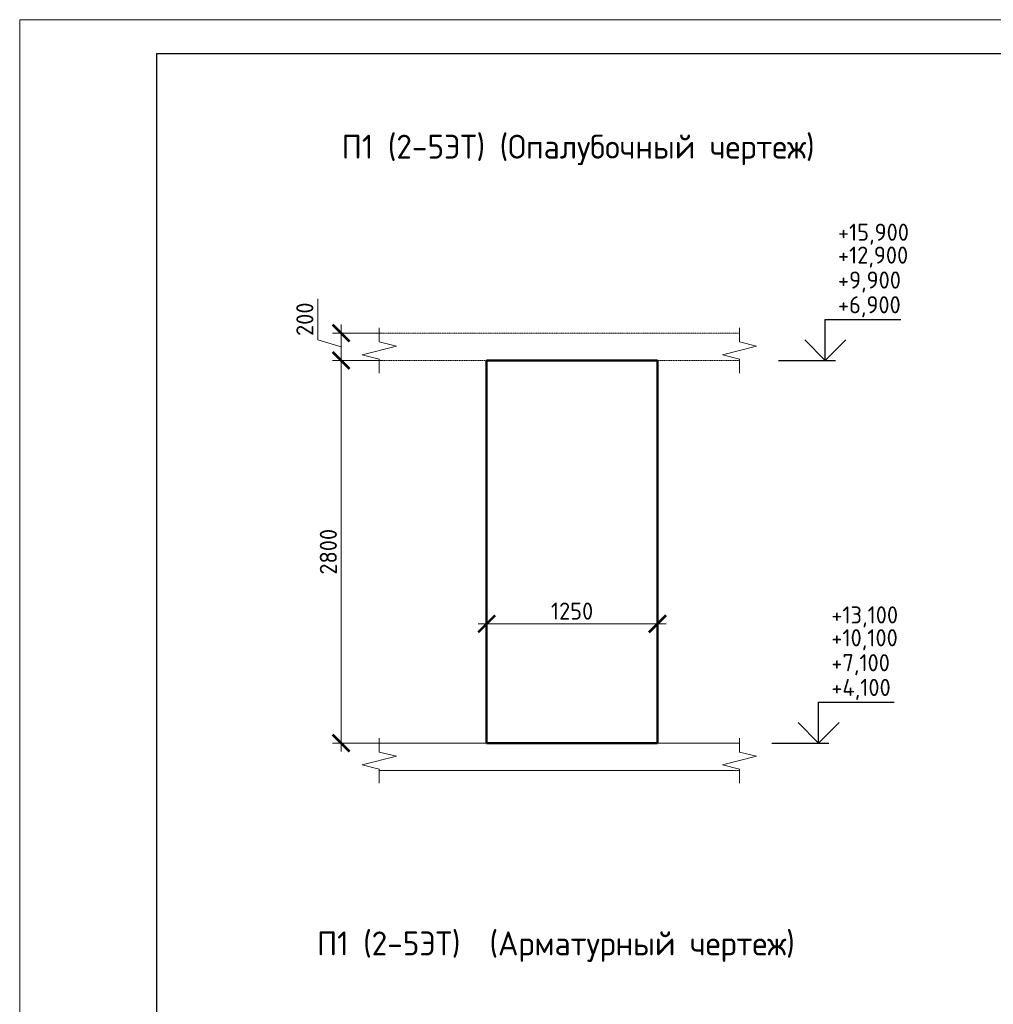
# Model space of a CAD drawing. Header units: millimetres. Extents: x 369815 to 1481759, y -423071 to -27917.
# Tile 115 of 256: x 501971 to 516220, y -182900 to -168492. Entities that reach past the tile are written whole.
import ezdxf

# ---------------------------------------------------------------- set-up
doc = ezdxf.new("R2010")
doc.units = ezdxf.units.MM
doc.linetypes.add('01 Штриховая _4 мм_', pattern=[6, 3.5, -2.5])
for name, color, linetype, lineweight in [('AF_Perekritie', 90, 'Continuous', 18), ('AF_Stena', 90, 'Continuous', 18), ('KR_Fundament', 253, 'Continuous', 18), ('РАЗМЕРЫ', 1, 'Continuous', 9), ('ТОНКИЕ', 7, 'Continuous', 9)]:
    doc.layers.add(name, color=color, linetype=linetype, lineweight=lineweight)
doc.layers.add('ТОЛСТЫЕ_ОСНОВНЫЕ', color=6, linetype='Continuous')
doc.styles.add('GOST-2.304_Type-B', font='GOST_Common.ttf')
doc.dimstyles.new('мой 25', dxfattribs={"dimscale": 100, "dimtxt": 2.5, "dimasz": 2.5, "dimexe": 1.25, "dimexo": 0.625, "dimtad": 1, "dimdec": 0, "dimlfac": 0.5, "dimtxsty": 'GOST-2.304_Type-B', "dimblk": 'ARCHTICK', "dimcen": 2.5, "dimdle": 1.25, "dimaunit": 1, "dimadec": 1, "dimazin": 2, "dimtfac": 1, "dimtdec": 0, "dimtmove": 1, "dimatfit": 3, "dimfxl": 6, "dimfxlon": 1, "dimtfill": 1, "dimlwd": -1, "dimlwe": -1, "dimarcsym": 0})

# ---------------------------------------------------------------- blocks, each defined once
blk = doc.blocks.new('_ArchTick')
at = {"color": 0, "linetype": 'ByBlock', "const_width": 0.15}
blk.add_lwpolyline([(-0.5, -0.5), (0.5, 0.5)], dxfattribs=at)
blk = doc.blocks.new('*D492')
at = {"layer": 'DEFPOINTS', "color": 0, "transparency": 16777216}
for p in [(508805, -175535), (511305, -175535), (511305, -177333)]:
    blk.add_point(p, dxfattribs=at)
at = {"layer": 'РАЗМЕРЫ', "color": 0, "linetype": 'Continuous', "transparency": 16777216}
for p, q in [((508805, -176733), (508805, -177458)), ((511305, -176733), (511305, -177458)), ((508680, -177333), (511430, -177333))]:
    blk.add_line(p, q, dxfattribs=at)
at = {"layer": 'РАЗМЕРЫ', "color": 0, "transparency": 16777216, "xscale": 250, "yscale": 250, "zscale": 250, "rotation": 180}
blk.add_blockref('_ArchTick', (508805, -177333), dxfattribs=at)
at = {"layer": 'РАЗМЕРЫ', "color": 0, "transparency": 16777216, "xscale": 250, "yscale": 250, "zscale": 250}
blk.add_blockref('_ArchTick', (511305, -177333), dxfattribs=at)
at = {"layer": 'РАЗМЕРЫ', "color": 0, "transparency": 16777216, "insert": (510055, -177146), "char_height": 250, "attachment_point": 5, "style": 'GOST-2.304_Type-B', "bg_fill": 3, "box_fill_scale": 1.1, "bg_fill_color": 256, "bg_fill_true_color": 13158600, "bg_fill_transparency": 0}
blk.add_mtext('1250', dxfattribs=at)
blk = doc.blocks.new('*D561')
at = {"layer": 'DEFPOINTS', "color": 0, "transparency": 16777216}
for p in [(507594, -173078), (506675, -173478), (507594, -173478)]:
    blk.add_point(p, dxfattribs=at)
at = {"layer": 'РАЗМЕРЫ', "color": 0, "linetype": 'Continuous', "transparency": 16777216}
for p, q in [((506332, -173175), (506332, -172575)), ((506675, -172953), (506675, -173603)), ((506675, -173278), (506332, -173175)), ((507275, -173078), (506550, -173078)), ((507275, -173478), (506550, -173478))]:
    blk.add_line(p, q, dxfattribs=at)
at = {"layer": 'РАЗМЕРЫ', "color": 0, "transparency": 16777216, "xscale": 250, "yscale": 250, "zscale": 250}
for p, rotation in [((506675, -173078), 90), ((506675, -173478), 270)]:
    blk.add_blockref('_ArchTick', p, dxfattribs=dict(at, rotation=rotation))
at = {"layer": 'РАЗМЕРЫ', "color": 0, "transparency": 16777216, "insert": (506144, -172875), "char_height": 250, "attachment_point": 5, "rotation": 90, "style": 'GOST-2.304_Type-B', "bg_fill": 3, "box_fill_scale": 1.1, "bg_fill_color": 256, "bg_fill_true_color": 13158600, "bg_fill_transparency": 0}
blk.add_mtext('200', dxfattribs=at)
blk = doc.blocks.new('*D562')
at = {"layer": 'DEFPOINTS', "color": 0, "transparency": 16777216}
for p in [(507594, -173478), (506675, -179078), (508153, -179078)]:
    blk.add_point(p, dxfattribs=at)
at = {"layer": 'РАЗМЕРЫ', "color": 0, "linetype": 'Continuous', "transparency": 16777216}
for p, q in [((506675, -173353), (506675, -179203)), ((507275, -173478), (506550, -173478)), ((507275, -179078), (506550, -179078))]:
    blk.add_line(p, q, dxfattribs=at)
at = {"layer": 'РАЗМЕРЫ', "color": 0, "transparency": 16777216, "xscale": 250, "yscale": 250, "zscale": 250}
for p, rotation in [((506675, -173478), 90), ((506675, -179078), 270)]:
    blk.add_blockref('_ArchTick', p, dxfattribs=dict(at, rotation=rotation))
at = {"layer": 'РАЗМЕРЫ', "color": 0, "transparency": 16777216, "insert": (506488, -176278), "char_height": 250, "attachment_point": 5, "rotation": 90, "style": 'GOST-2.304_Type-B', "bg_fill": 3, "box_fill_scale": 1.1, "bg_fill_color": 256, "bg_fill_true_color": 13158600, "bg_fill_transparency": 0}
blk.add_mtext('2800', dxfattribs=at)
blk = doc.blocks.new('*U78')
at = {"layer": 'ТОЛСТЫЕ_ОСНОВНЫЕ', "color": 6}
blk.add_lwpolyline([(20, 5), (415, 5), (415, 292), (20, 292)], close=True, dxfattribs=at)
at = {"layer": 'ТОНКИЕ'}
blk.add_lwpolyline([(0, 0), (420, 0), (420, 297), (0, 297)], close=True, dxfattribs=at)

msp = doc.modelspace()

# ---------------------------------------------------------------- linework, layer by layer
at = {"elevation": 3100}
for points in [[(513760.5, -172878.2), (514865.8, -172878.2)], [(513760.5, -173478.2), (513760.5, -172878.2)], [(514060.5, -173178.2), (513760.5, -173478.2), (513460.5, -173178.2)], [(513075.9, -173478.2), (513910.5, -173478.2)], [(513663.7, -178478.2), (514769, -178478.2)], [(513663.7, -179078.2), (513663.7, -178478.2)], [(513963.7, -178778.2), (513663.7, -179078.2), (513363.7, -178778.2)], [(512979.2, -179078.2), (513813.7, -179078.2)]]:
    msp.add_lwpolyline(points, dxfattribs=at)
at = {"layer": 'AF_Perekritie', "linetype": '01 Штриховая _4 мм_', "lineweight": 9}
for p, q in [((512424.7, -173078.2, 3100), (507233.9, -173078.2, 3100)), ((512424.8, -173078.2, 3100), (512506.2, -173078.2, 3100)), ((507233.9, -173478.2, 3100), (512424.7, -173478.2, 3100)), ((512506.2, -173478.2, 3100), (512424.8, -173478.2, 3100)), ((512424.8, -179078.2, 3100), (512506.2, -179078.2, 3100)), ((512506.2, -179478.2, 3100), (512424.8, -179478.2, 3100))]:
    msp.add_line(p, q, dxfattribs=at)
at = {"layer": 'AF_Stena', "lineweight": 50}
for p, q in [((511304.7, -173478.2, 3100), (508804.7, -173478.2, 3100)), ((508804.7, -173478.2, 3100), (508804.7, -179078.2, 3100)), ((511304.7, -179078.2, 3100), (511304.7, -173478.2, 3100)), ((508804.7, -179078.2, 3100), (511304.7, -179078.2, 3100))]:
    msp.add_line(p, q, dxfattribs=at)
at = {"layer": 'AF_Stena', "lineweight": 20, "elevation": 3100}
for points in [[(507233.9, -173153.2), (507233.9, -173003.2)], [(512506.2, -173153.2), (512506.2, -173003.2)], [(507233.9, -173153.2), (507233.9, -173208.2)], [(512506.2, -173153.2), (512506.2, -173208.2)], [(507483.9, -173270.7), (506983.9, -173395.7)], [(507233.9, -173208.2), (507483.9, -173270.7)], [(512756.2, -173270.7), (512256.2, -173395.7)], [(512506.2, -173208.2), (512756.2, -173270.7)], [(506983.9, -173395.7), (507233.9, -173458.2)], [(507233.9, -173458.2), (507233.9, -173513.2)], [(512256.2, -173395.7), (512506.2, -173458.2)], [(512506.2, -173458.2), (512506.2, -173513.2)], [(507233.9, -173513.2), (507233.9, -173663.2)], [(512506.2, -173513.2), (512506.2, -173663.2)], [(512506.2, -179153.2), (512506.2, -179003.2)], [(512506.2, -179153.2), (512506.2, -179208.2)], [(512506.2, -179208.2), (512756.2, -179270.7)], [(512756.2, -179270.7), (512256.2, -179395.7)], [(506983.9, -179395.7), (507233.9, -179458.2)], [(507233.9, -179458.2), (507233.9, -179513.2)], [(507233.9, -179513.2), (507233.9, -179663.2)], [(512256.2, -179395.7), (512506.2, -179458.2)], [(512506.2, -179458.2), (512506.2, -179513.2)], [(512506.2, -179513.2), (512506.2, -179663.2)]]:
    msp.add_lwpolyline(points, dxfattribs=at)
at = {"layer": 'KR_Fundament', "lineweight": 9}
for p, q in [((512506.2, -179078.2, 3100), (507233.9, -179078.2, 3100)), ((507233.9, -179478.2, 3100), (512424.7, -179478.2, 3100))]:
    msp.add_line(p, q, dxfattribs=at)

# ---------------------------------------------------------------- texts
at = {"style": 'GOST-2.304_Type-B'}
for s, p in [('+15,900', (513946.4, -171726.6, 3100)), ('+12,900', (513946.4, -172061.3, 3100)), ('+9,900', (513946.4, -172426.3, 3100)), ('+6,900', (513946.4, -172788.2, 3100)), ('+13,100', (513849.7, -177326.6, 3100)), ('+10,100', (513849.7, -177661.3, 3100)), ('+7,100', (513849.7, -178026.3, 3100)), ('+4,100', (513849.7, -178388.2, 3100))]:
    msp.add_text(s, height=250, dxfattribs=at).set_placement(p)
at = {"layer": 'РАЗМЕРЫ', "char_height": 350, "attachment_point": 5, "style": 'GOST-2.304_Type-B'}
for s, width, insert in [('П1 (2-5ЭТ) (Опалубочный чертеж)', 9816.088, (510144.2, -170397.5, 3100)), ('П1 (2-5ЭТ)  (Арматурный чертеж)', 10326.693, (509818.4, -182056.4, 3100))]:
    msp.add_mtext_dynamic_manual_height_columns(s, width=width, gutter_width=625, heights=[0], dxfattribs=dict(at, insert=insert))

# ---------------------------------------------------------------- next in the draw order: dimensions: what is measured, and where the dimension line sits
at = {"layer": 'РАЗМЕРЫ', "color": 146}
dim = msp.add_linear_dim(base=(506675.4, -173478.2, 3100), p1=(507594.4, -173078.2, 3100), p2=(507594.4, -173478.2, 3100), angle=90, dimstyle='мой 25', dxfattribs=at)
dim.commit()
dim.dimension.update_dxf_attribs({"geometry": '*D561', "text_midpoint": (506144.1, -173112.6, 3100)})
at = {"layer": 'РАЗМЕРЫ', "color": 146, "true_color": 0x006272}
dim = msp.add_linear_dim(base=(511304.7, -177333, 3100), p1=(508804.7, -175534.9, 3100), p2=(511304.7, -175534.9, 3100), dimstyle='мой 25', dxfattribs=at)
dim.commit()
dim.dimension.update_dxf_attribs({"geometry": '*D492', "text_midpoint": (510054.7, -177145.5, 3100)})

# ---------------------------------------------------------------- next in the draw order: dimensions: what is measured, and where the dimension line sits
at = {"layer": 'РАЗМЕРЫ', "color": 146}
dim = msp.add_linear_dim(base=(506675.4, -179078.2, 3100), p1=(507594.4, -173478.2, 3100), p2=(508153, -179078.2, 3100), angle=90, dimstyle='мой 25', dxfattribs=at)
dim.commit()
dim.dimension.update_dxf_attribs({"geometry": '*D562', "text_midpoint": (506487.9, -176278.2, 3100)})

# ---------------------------------------------------------------- next in the draw order: linework, layer by layer
at = {"layer": 'AF_Stena', "lineweight": 20, "elevation": 3100}
for points in [[(507233.9, -179153.2), (507233.9, -179003.2)], [(507233.9, -179153.2), (507233.9, -179208.2)], [(507233.9, -179208.2), (507483.9, -179270.7)], [(507483.9, -179270.7), (506983.9, -179395.7)]]:
    msp.add_lwpolyline(points, dxfattribs=at)
at = {"layer": 'KR_Fundament', "lineweight": 9}
msp.add_line((512424.7, -179078.2, 3100), (507233.9, -179078.2, 3100), dxfattribs=at)

# ---------------------------------------------------------------- next in the draw order: block references
at = {"xscale": 100, "yscale": 100, "zscale": 100}
msp.add_blockref('*U78', (501971, -198191.8, 3100), dxfattribs=at)

doc.saveas('drawing.dxf')
